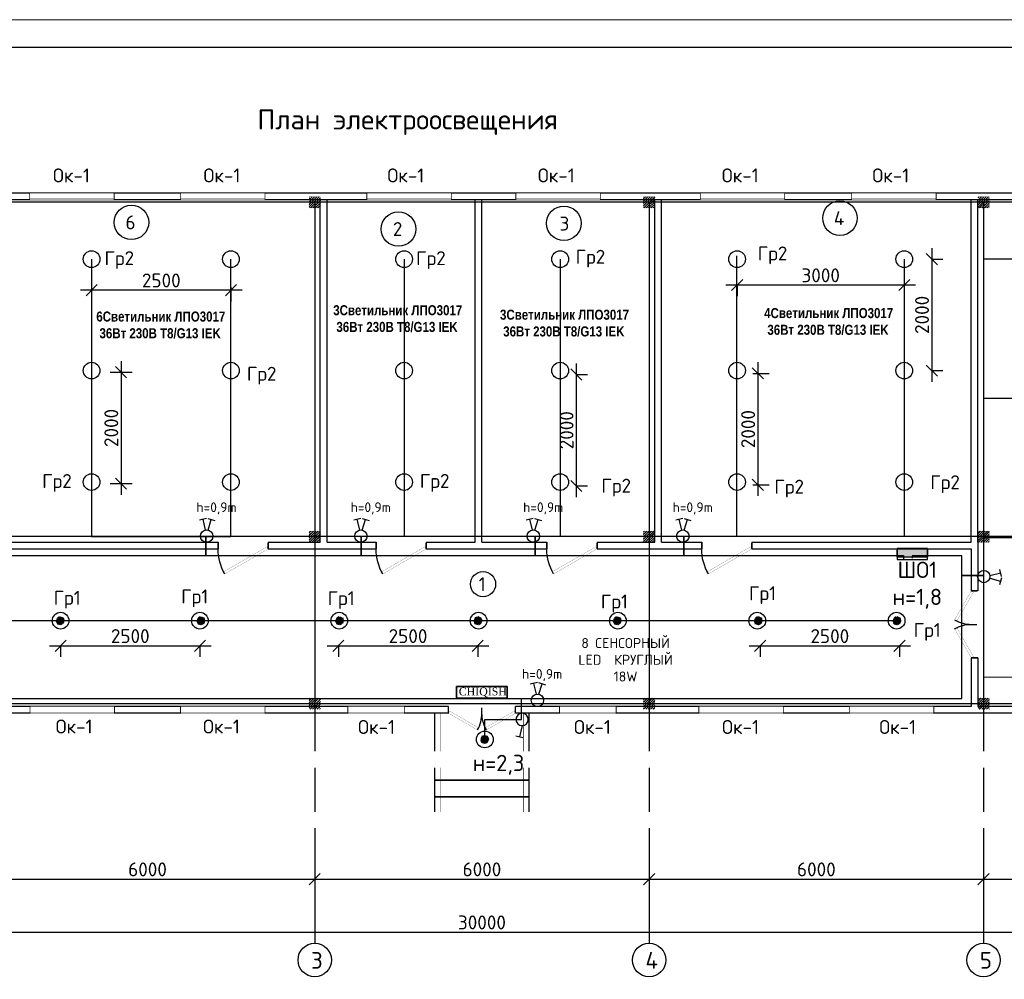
# Model space of a CAD drawing. Header units: millimetres. Extents: x -228268 to 1513407, y -439898 to -137408.
# Tile 107 of 125: x 247493 to 265159, y -190122 to -172899. Entities that reach past the tile are written whole.
import ezdxf
from ezdxf import colors
from ezdxf.entities.mleader import LeaderData, LeaderLine
from ezdxf.enums import TextEntityAlignment as Align
from ezdxf.math import Vec2, Vec3

# ---------------------------------------------------------------- set-up
doc = ezdxf.new("R2010")
doc.units = ezdxf.units.MM
doc.set_wipeout_variables(frame=1)
for name, color, linetype, lineweight in [('.', 7, 'Continuous', 15), ('_ПС_Оси_КП', 20, 'Continuous', 18), ('w-line', 7, 'Continuous', 0), ('Электричество', 1, 'Continuous', 40)]:
    doc.layers.add(name, color=color, linetype=linetype, lineweight=lineweight)
for name, color, linetype in [('1ш.  3Гр', 7, 'Continuous'), ('АВАРИЯ', 1, 'Continuous'), ('окно и двер', 5, 'Continuous'), ('Слой2', 7, 'Continuous'), ('Ук', 10, 'Continuous')]:
    doc.layers.add(name, color=color, linetype=linetype)
doc.styles.add('GOST', font='isocpeur.ttf')
doc.styles.add('ISOCPEUR', font='isocpeur.ttf', dxfattribs={"height": 5})
doc.styles.add('ISOPEUR', font='isocpeui.ttf')
doc.styles.get("Standard").update_dxf_attribs({"font": 'isocpeur.ttf'})
doc.styles.add('Standard 1', font='isocpeur.ttf', dxfattribs={"height": 300})
doc.styles.add('ViTEXT', font='isocpeur.ttf')
doc.styles.add('ШКОЛА', font='times.ttf')
doc.dimstyles.new('1-100', dxfattribs={"dimtxt": 250, "dimasz": 200, "dimexe": 200, "dimexo": 500, "dimgap": 50, "dimtad": 1, "dimdec": 0, "dimdsep": 46, "dimtxsty": 'ViTEXT', "dimblk": 'OBLIQUE', "dimcen": 250, "dimdle": 200, "dimclrd": 256, "dimclre": 256, "dimclrt": 256, "dimadec": 0, "dimazin": 0, "dimtfac": 1, "dimtdec": 0, "dimtmove": 1, "dimatfit": 3, "dimldrblk": 'OBLIQUE', "dimfxl": 200, "dimfxlon": 1, "dimtolj": 1, "dimlwd": -1, "dimlwe": -1, "dimarcsym": 0})

# ---------------------------------------------------------------- blocks, each defined once
blk = doc.blocks.new('_Oblique')
at = {"color": 0, "linetype": 'ByBlock', "lineweight": -2}
blk.add_line((-0.5, -0.5), (0.5, 0.5), dxfattribs=at)
blk = doc.blocks.new('*D302')
at = {"transparency": 16777216}
for p, q in [((246787, -188124), (246787, -188524)), ((252787, -188124), (252787, -188524)), ((246587, -188324), (252987, -188324))]:
    blk.add_line(p, q, dxfattribs=at)
at = {"layer": 'Defpoints', "color": 0, "transparency": 16777216}
for p in [(246787, -185377), (252787, -185377), (252787, -188324)]:
    blk.add_point(p, dxfattribs=at)
at = {"transparency": 16777216, "xscale": 200, "yscale": 200, "zscale": 200, "rotation": 180}
blk.add_blockref('_Oblique', (246787, -188324), dxfattribs=at)
at = {"transparency": 16777216, "xscale": 200, "yscale": 200, "zscale": 200}
blk.add_blockref('_Oblique', (252787, -188324), dxfattribs=at)
at = {"transparency": 16777216, "insert": (249787, -188149), "char_height": 250, "attachment_point": 5, "style": 'ViTEXT'}
blk.add_mtext('\\A1;6000', dxfattribs=at)
blk = doc.blocks.new('*D303')
at = {"transparency": 16777216}
for p, q in [((252787, -188124), (252787, -188524)), ((258787, -188124), (258787, -188524)), ((252587, -188324), (258987, -188324))]:
    blk.add_line(p, q, dxfattribs=at)
at = {"layer": 'Defpoints', "color": 0, "transparency": 16777216}
for p in [(252787, -185377), (258787, -185377), (258787, -188324)]:
    blk.add_point(p, dxfattribs=at)
at = {"transparency": 16777216, "xscale": 200, "yscale": 200, "zscale": 200, "rotation": 180}
blk.add_blockref('_Oblique', (252787, -188324), dxfattribs=at)
at = {"transparency": 16777216, "xscale": 200, "yscale": 200, "zscale": 200}
blk.add_blockref('_Oblique', (258787, -188324), dxfattribs=at)
at = {"transparency": 16777216, "insert": (255787, -188149), "char_height": 250, "attachment_point": 5, "style": 'ViTEXT'}
blk.add_mtext('\\A1;6000', dxfattribs=at)
blk = doc.blocks.new('*D304')
at = {"transparency": 16777216}
for p, q in [((258787, -188124), (258787, -188524)), ((264787, -188124), (264787, -188524)), ((258587, -188324), (264987, -188324))]:
    blk.add_line(p, q, dxfattribs=at)
at = {"layer": 'Defpoints', "color": 0, "transparency": 16777216}
for p in [(258787, -185377), (264787, -185377), (264787, -188324)]:
    blk.add_point(p, dxfattribs=at)
at = {"transparency": 16777216, "xscale": 200, "yscale": 200, "zscale": 200, "rotation": 180}
blk.add_blockref('_Oblique', (258787, -188324), dxfattribs=at)
at = {"transparency": 16777216, "xscale": 200, "yscale": 200, "zscale": 200}
blk.add_blockref('_Oblique', (264787, -188324), dxfattribs=at)
at = {"transparency": 16777216, "insert": (261787, -188149), "char_height": 250, "attachment_point": 5, "style": 'ViTEXT'}
blk.add_mtext('\\A1;6000', dxfattribs=at)
blk = doc.blocks.new('*D305')
at = {"transparency": 16777216}
for p, q in [((240787, -189076), (240787, -189476)), ((270787, -189076), (270787, -189476)), ((240587, -189276), (270987, -189276))]:
    blk.add_line(p, q, dxfattribs=at)
at = {"layer": 'Defpoints', "color": 0, "transparency": 16777216}
for p in [(240787, -185377), (270787, -185377), (270787, -189276)]:
    blk.add_point(p, dxfattribs=at)
at = {"transparency": 16777216, "xscale": 200, "yscale": 200, "zscale": 200, "rotation": 180}
blk.add_blockref('_Oblique', (240787, -189276), dxfattribs=at)
at = {"transparency": 16777216, "xscale": 200, "yscale": 200, "zscale": 200}
blk.add_blockref('_Oblique', (270787, -189276), dxfattribs=at)
at = {"transparency": 16777216, "insert": (255787, -189101), "char_height": 250, "attachment_point": 5, "style": 'ViTEXT'}
blk.add_mtext('\\A1;30000', dxfattribs=at)
blk = doc.blocks.new('*D306')
at = {"transparency": 16777216}
for p, q in [((264787, -188124), (264787, -188524)), ((270787, -188124), (270787, -188524)), ((264587, -188324), (270987, -188324))]:
    blk.add_line(p, q, dxfattribs=at)
at = {"layer": 'Defpoints', "color": 0, "transparency": 16777216}
for p in [(264787, -185377), (270787, -185377), (270787, -188324)]:
    blk.add_point(p, dxfattribs=at)
at = {"transparency": 16777216, "xscale": 200, "yscale": 200, "zscale": 200, "rotation": 180}
blk.add_blockref('_Oblique', (264787, -188324), dxfattribs=at)
at = {"transparency": 16777216, "xscale": 200, "yscale": 200, "zscale": 200}
blk.add_blockref('_Oblique', (270787, -188324), dxfattribs=at)
at = {"transparency": 16777216, "insert": (267787, -188149), "char_height": 250, "attachment_point": 5, "style": 'ViTEXT'}
blk.add_mtext('\\A1;6000', dxfattribs=at)
blk = doc.blocks.new('*U176')
at = {"layer": 'окно и двер'}
blk.add_lwpolyline([(0, 0), (1500, 0), (1500, 120), (0, 120)], close=True, dxfattribs=at)
blk.add_wipeout([(0, 120), (1500, 120), (1500, 0), (0, 0)])
at = {"layer": 'окно и двер', "const_width": 5}
for points in [[(0, 100), (1500, 100)], [(0, 20), (1500, 20)]]:
    blk.add_lwpolyline(points, dxfattribs=at)
blk = doc.blocks.new('ваппвап')
at = {"layer": '.'}
h = blk.add_hatch(dxfattribs=at)
h.set_pattern_fill('JIS_LC_20', color=256, scale=1.5)
h.set_pattern_definition([(45, (-2878419.315, -2938762.286), (-21.21320344, 21.21320344), []), (45, (-2878418.715, -2938762.286), (-21.21320344, 21.21320344), [])])
h.paths.add_polyline_path([(1480802, 617821), (1481002, 617821), (1481002, 618021), (1480802, 618021)])
at = {"color": 1, "const_width": 5}
blk.add_lwpolyline([(1480802, 618021), (1481002, 618021), (1481002, 617821), (1480802, 617821)], close=True, dxfattribs=at)
blk = doc.blocks.new('*U282')
at = {"layer": 'окно и двер'}
blk.add_lwpolyline([(0, 0), (1000, 0), (1000, 120), (0, 120)], close=True, dxfattribs=at)
blk.add_wipeout([(0, 120), (1000, 120), (1000, 0), (0, 0)])
at = {"layer": 'окно и двер', "const_width": 5}
for points in [[(0, 100), (1000, 100)], [(0, 20), (1000, 20)]]:
    blk.add_lwpolyline(points, dxfattribs=at)
blk = doc.blocks.new('*U128')
at = {"linetype": 'ByBlock'}
for p, q in [((-900, 0), (-900, -100)), ((0, 0), (0, -100))]:
    blk.add_line(p, q, dxfattribs=at)
at = {"color": 34, "linetype": 'ByBlock', "const_width": 3}
blk.add_lwpolyline([(0, 0), (-779, 450), (-801, 412), (-22, -38)], close=True, dxfattribs=at)
at = {"linetype": 'ByBlock'}
blk.add_arc((0, 0), 900, 150, 180, dxfattribs=at)
blk = doc.blocks.new('*U157')
at = {"linetype": 'ByBlock'}
for p, q in [((-600, 0), (-600, -100)), ((0, 0), (0, -100))]:
    blk.add_line(p, q, dxfattribs=at)
at = {"color": 34, "linetype": 'ByBlock', "const_width": 3}
blk.add_lwpolyline([(0, 0), (-520, 300), (-541, 262), (-22, -38)], close=True, dxfattribs=at)
at = {"linetype": 'ByBlock'}
blk.add_arc((0, 0), 600, 150, 180, dxfattribs=at)
blk = doc.blocks.new('*D312')
at = {"transparency": 16777216}
for p, q in [((263565, -177662), (260165, -177662)), ((260365, -177662), (260365, -177862)), ((263365, -177662), (263365, -177862))]:
    blk.add_line(p, q, dxfattribs=at)
at = {"layer": 'Defpoints', "color": 0, "transparency": 16777216}
for p in [(260365, -177197), (263365, -177197), (260365, -177662)]:
    blk.add_point(p, dxfattribs=at)
at = {"transparency": 16777216, "xscale": 200, "yscale": 200, "zscale": 200, "rotation": 180}
blk.add_blockref('_Oblique', (260365, -177662), dxfattribs=at)
at = {"transparency": 16777216, "xscale": 200, "yscale": 200, "zscale": 200}
blk.add_blockref('_Oblique', (263365, -177662), dxfattribs=at)
at = {"transparency": 16777216, "insert": (261865, -177487), "char_height": 250, "attachment_point": 5, "style": 'ViTEXT'}
blk.add_mtext('\\A1;3000', dxfattribs=at)
blk = doc.blocks.new('*D313')
at = {"transparency": 16777216}
for p, q in [((263858, -176997), (263858, -179397)), ((263858, -177197), (264058, -177197)), ((263858, -179197), (264058, -179197))]:
    blk.add_line(p, q, dxfattribs=at)
at = {"layer": 'Defpoints', "color": 0, "transparency": 16777216}
for p in [(263365, -177197), (263365, -179197), (263858, -179197)]:
    blk.add_point(p, dxfattribs=at)
at = {"transparency": 16777216, "xscale": 200, "yscale": 200, "zscale": 200}
for p, rotation in [((263858, -177197), 90), ((263858, -179197), 270)]:
    blk.add_blockref('_Oblique', p, dxfattribs=dict(at, rotation=rotation))
at = {"transparency": 16777216, "insert": (263683, -178197), "char_height": 250, "attachment_point": 5, "rotation": 90, "style": 'ViTEXT'}
blk.add_mtext('\\A1;2000', dxfattribs=at)
blk = doc.blocks.new('*D318')
at = {"transparency": 16777216}
for p, q in [((248784, -177697), (248784, -177954)), ((251284, -177697), (251284, -177954)), ((251484, -177754), (248584, -177754))]:
    blk.add_line(p, q, dxfattribs=at)
at = {"layer": 'Defpoints', "color": 0, "transparency": 16777216}
for p in [(248784, -177197), (251284, -177197), (248784, -177754)]:
    blk.add_point(p, dxfattribs=at)
at = {"transparency": 16777216, "xscale": 200, "yscale": 200, "zscale": 200, "rotation": 180}
blk.add_blockref('_Oblique', (248784, -177754), dxfattribs=at)
at = {"transparency": 16777216, "xscale": 200, "yscale": 200, "zscale": 200}
blk.add_blockref('_Oblique', (251284, -177754), dxfattribs=at)
at = {"transparency": 16777216, "insert": (250034, -177579), "char_height": 250, "attachment_point": 5, "style": 'ViTEXT'}
blk.add_mtext('\\A1;2500', dxfattribs=at)
blk = doc.blocks.new('*D324')
at = {"transparency": 16777216}
for p, q in [((248027, -184137), (250927, -184137)), ((248227, -184137), (248227, -184337)), ((250727, -184137), (250727, -184337))]:
    blk.add_line(p, q, dxfattribs=at)
at = {"layer": 'Defpoints', "color": 0, "transparency": 16777216}
for p in [(248227, -183686), (250727, -183686), (250727, -184137)]:
    blk.add_point(p, dxfattribs=at)
at = {"transparency": 16777216, "xscale": 200, "yscale": 200, "zscale": 200, "rotation": 180}
blk.add_blockref('_Oblique', (248227, -184137), dxfattribs=at)
at = {"transparency": 16777216, "xscale": 200, "yscale": 200, "zscale": 200}
blk.add_blockref('_Oblique', (250727, -184137), dxfattribs=at)
at = {"transparency": 16777216, "insert": (249477, -183962), "char_height": 250, "attachment_point": 5, "style": 'ViTEXT'}
blk.add_mtext('\\A1;2500', dxfattribs=at)
blk = doc.blocks.new('*D325')
at = {"transparency": 16777216}
for p, q in [((253011, -184137), (255911, -184137)), ((253211, -184137), (253211, -184337)), ((255711, -184137), (255711, -184337))]:
    blk.add_line(p, q, dxfattribs=at)
at = {"layer": 'Defpoints', "color": 0, "transparency": 16777216}
for p in [(253211, -183686), (255711, -183686), (255711, -184137)]:
    blk.add_point(p, dxfattribs=at)
at = {"transparency": 16777216, "xscale": 200, "yscale": 200, "zscale": 200, "rotation": 180}
blk.add_blockref('_Oblique', (253211, -184137), dxfattribs=at)
at = {"transparency": 16777216, "xscale": 200, "yscale": 200, "zscale": 200}
blk.add_blockref('_Oblique', (255711, -184137), dxfattribs=at)
at = {"transparency": 16777216, "insert": (254461, -183962), "char_height": 250, "attachment_point": 5, "style": 'ViTEXT'}
blk.add_mtext('\\A1;2500', dxfattribs=at)
blk = doc.blocks.new('*D326')
at = {"transparency": 16777216}
for p, q in [((260579, -184137), (263479, -184137)), ((260779, -184137), (260779, -184337)), ((263279, -184137), (263279, -184337))]:
    blk.add_line(p, q, dxfattribs=at)
at = {"layer": 'Defpoints', "color": 0, "transparency": 16777216}
for p in [(260779, -183686), (263279, -183686), (263279, -184137)]:
    blk.add_point(p, dxfattribs=at)
at = {"transparency": 16777216, "xscale": 200, "yscale": 200, "zscale": 200, "rotation": 180}
blk.add_blockref('_Oblique', (260779, -184137), dxfattribs=at)
at = {"transparency": 16777216, "xscale": 200, "yscale": 200, "zscale": 200}
blk.add_blockref('_Oblique', (263279, -184137), dxfattribs=at)
at = {"transparency": 16777216, "insert": (262029, -183962), "char_height": 250, "attachment_point": 5, "style": 'ViTEXT'}
blk.add_mtext('\\A1;2500', dxfattribs=at)
blk = doc.blocks.new('*D327')
at = {"transparency": 16777216}
for p, q in [((260738, -179047), (260738, -181447)), ((260645, -179247), (260938, -179247)), ((260645, -181247), (260938, -181247))]:
    blk.add_line(p, q, dxfattribs=at)
at = {"layer": 'Defpoints', "color": 0, "transparency": 16777216}
for p in [(260145, -179247), (260145, -181247), (260738, -181247)]:
    blk.add_point(p, dxfattribs=at)
at = {"transparency": 16777216, "xscale": 200, "yscale": 200, "zscale": 200}
for p, rotation in [((260738, -179247), 90), ((260738, -181247), 270)]:
    blk.add_blockref('_Oblique', p, dxfattribs=dict(at, rotation=rotation))
at = {"transparency": 16777216, "insert": (260563, -180247), "char_height": 250, "attachment_point": 5, "rotation": 90, "style": 'ViTEXT'}
blk.add_mtext('\\A1;2000', dxfattribs=at)
blk = doc.blocks.new('*D328')
at = {"transparency": 16777216}
for p, q in [((257480, -179067), (257480, -181467)), ((257480, -179267), (257680, -179267)), ((257480, -181267), (257680, -181267))]:
    blk.add_line(p, q, dxfattribs=at)
at = {"layer": 'Defpoints', "color": 0, "transparency": 16777216}
for p in [(256986, -179267), (256986, -181267), (257480, -181267)]:
    blk.add_point(p, dxfattribs=at)
at = {"transparency": 16777216, "xscale": 200, "yscale": 200, "zscale": 200}
for p, rotation in [((257480, -179267), 90), ((257480, -181267), 270)]:
    blk.add_blockref('_Oblique', p, dxfattribs=dict(at, rotation=rotation))
at = {"transparency": 16777216, "insert": (257305, -180267), "char_height": 250, "attachment_point": 5, "rotation": 90, "style": 'ViTEXT'}
blk.add_mtext('\\A1;2000', dxfattribs=at)
blk = doc.blocks.new('*D329')
at = {"transparency": 16777216}
for p, q in [((249312, -179026), (249312, -181426)), ((249119, -179226), (249512, -179226)), ((249119, -181226), (249512, -181226))]:
    blk.add_line(p, q, dxfattribs=at)
at = {"layer": 'Defpoints', "color": 0, "transparency": 16777216}
for p in [(248619, -179226), (248619, -181226), (249312, -181226)]:
    blk.add_point(p, dxfattribs=at)
at = {"transparency": 16777216, "xscale": 200, "yscale": 200, "zscale": 200}
for p, rotation in [((249312, -179226), 90), ((249312, -181226), 270)]:
    blk.add_blockref('_Oblique', p, dxfattribs=dict(at, rotation=rotation))
at = {"transparency": 16777216, "insert": (249137, -180226), "char_height": 250, "attachment_point": 5, "rotation": 90, "style": 'ViTEXT'}
blk.add_mtext('\\A1;2000', dxfattribs=at)
blk = doc.blocks.new('*U284')
at = {"lineweight": 30}
for points in [[(109, 18), (303, 65)], [(318, 1), (288, 128)], [(108, -26), (298, -84)], [(317, -22), (279, -146)]]:
    blk.add_lwpolyline(points, dxfattribs=at)
blk.add_circle((0, 0), 111, dxfattribs=at)
blk = doc.blocks.new('*U331')
at = {"lineweight": 30}
for points in [[(-1, 318), (-128, 288)], [(-18, 109), (-65, 303)], [(22, 317), (146, 279)], [(26, 108), (84, 298)]]:
    blk.add_lwpolyline(points, dxfattribs=at)
blk.add_circle((0, 0), 111, dxfattribs=at)
blk = doc.blocks.new('*U330')
at = {"lineweight": 30}
for points in [[(-1, 318), (-128, 288)], [(-18, 109), (-65, 303)], [(22, 317), (146, 279)], [(26, 108), (84, 298)]]:
    blk.add_lwpolyline(points, dxfattribs=at)
blk.add_circle((0, 0), 111, dxfattribs=at)
blk = doc.blocks.new('*U286')
at = {"lineweight": 30}
for points in [[(0, -111), (48, -311)], [(111, -296), (-16, -326)]]:
    blk.add_lwpolyline(points, dxfattribs=at)
blk.add_circle((0, 0), 111, dxfattribs=at)
blk = doc.blocks.new('датчик движения')
h = blk.add_hatch(color=6)
h.dxf.hatch_style = 1
h.paths.add_polyline_path([(84, 0, 1), (-84, 0, 1)])
at = {"layer": 'Электричество', "color": 6, "lineweight": 60}
for points in [[(-92, 32), (-149, 58)], [(-37, 85), (-60, 138)], [(37, 94), (57, 154)], [(89, 39), (146, 63)], [(-91, -40), (-147, -64)], [(-39, -89), (-59, -148)], [(37, -86), (60, -139)], [(92, -32), (149, -58)]]:
    blk.add_lwpolyline(points, dxfattribs=at)
at = {"layer": 'Электричество', "color": 6, "lineweight": 60, "ltscale": 0.5}
blk.add_circle((0, 0), 83.6, dxfattribs=at)
blk = doc.blocks.new('_None')
blk = doc.blocks.new('*U370')
at = {"color": 1, "lineweight": 35, "ltscale": 100}
blk.add_lwpolyline([(-184, -731), (-184, 690), (144, 690), (144, -731)], close=True, dxfattribs=at)
at = {"color": 1, "ltscale": 100, "insert": (-153, -666), "char_height": 220, "attachment_point": 1, "rotation": 90, "style": 'ШКОЛА'}
blk.add_mtext_dynamic_manual_height_columns('CHIQISH', width=70.2, gutter_width=12.5, heights=[0], dxfattribs=at)

msp = doc.modelspace()

# ---------------------------------------------------------------- hatches: boundary and pattern name
at = {"layer": '.'}
h = msp.add_hatch(color=0, dxfattribs=at)
h.dxf.hatch_style = 1
h.paths.add_polyline_path([(263236, -182388.1), (263236, -182542.5), (263783, -182542.5), (263783, -182388.1)])

# ---------------------------------------------------------------- linework, layer by layer
at = {"linetype": 'Continuous', "lineweight": 15, "ltscale": 100}
msp.add_lwpolyline([(232711.1, -202598.8), (274711.1, -202598.8), (274711.1, -172898.8), (232711.1, -172898.8)], close=True, dxfattribs=at)
for points in [[(255187.1, -185346.7), (240617.1, -185346.7), (240617.1, -176006.8), (270957.1, -176006.8), (270957.1, -185346.7), (256387.1, -185346.7)], [(246887.1, -185226.7), (240737.1, -185226.7), (240737.1, -176126.8), (270837.1, -176126.8), (270837.1, -185226.7), (264687.1, -185226.7)], [(252887.1, -182276.7), (252887.1, -176126.8)], [(253007.1, -182276.7), (253007.1, -176126.8)], [(255667.1, -182276.7), (255667.1, -176126.8)], [(255787.1, -182276.7), (255787.1, -176126.8)], [(258887.1, -182276.7), (258887.1, -176126.8)], [(259007.1, -182276.7), (259007.1, -176126.8)], [(264567.1, -182276.7), (264567.1, -176126.8)], [(264687.1, -182276.7), (264687.1, -176126.8)], [(247007.1, -182276.8), (251052.7, -182276.7)], [(251052.7, -182276.7), (251052.7, -182396.7)], [(251952.7, -182276.7), (252887.1, -182276.7)], [(251952.7, -182276.7), (251952.7, -182396.7)], [(253007.1, -182276.7), (253887.1, -182276.7)], [(253887.1, -182276.7), (253887.1, -182396.7)], [(254787.1, -182276.7), (255667.1, -182276.7)], [(254787.1, -182276.7), (254787.1, -182396.7)], [(255787.1, -182276.7), (256952.3, -182276.7)], [(256952.3, -182276.7), (256952.3, -182396.7)], [(257852.3, -182276.7), (258887.1, -182276.7)], [(257852.3, -182276.7), (257852.3, -182396.7)], [(259007.1, -182276.7), (259729.7, -182276.7)], [(259729.7, -182276.7), (259729.7, -182396.7)], [(260629.7, -182276.7), (264567.1, -182276.7)], [(260629.7, -182276.7), (260629.7, -182396.7)], [(264687.1, -182276.7), (264687.1, -182276.7), (264687.1, -183151.7)], [(247007.1, -183151.7), (247007.1, -182396.8), (251052.7, -182396.7)], [(251952.7, -182396.7), (253887.1, -182396.7)], [(254787.1, -182396.7), (256952.3, -182396.7)], [(257852.3, -182396.7), (259729.7, -182396.7)], [(260629.7, -182396.7), (264567.1, -182396.7), (264567.1, -183151.7)], [(264687.1, -183151.7), (264567.1, -183151.7)], [(264687.1, -184351.7), (264567.1, -184351.7)], [(264567.1, -184351.7), (264687.1, -184351.7)], [(264567.1, -184351.7), (264567.1, -185226.7)], [(264687.1, -184351.7), (264687.1, -185226.7)], [(255187.1, -185226.7), (247007.1, -185226.7)], [(255187.1, -185346.7), (255187.1, -185226.7)], [(264567.1, -185226.7), (256387.1, -185226.7)], [(256387.1, -185346.7), (256387.1, -185226.7)], [(255137.1, -185346.7), (254937.1, -185346.7), (254937.1, -186546.7), (256637.1, -186546.7), (256637.1, -185346.7), (256437.1, -185346.7)]]:
    msp.add_lwpolyline(points)
at = {"color": 1, "lineweight": 30}
for points in [[(263364.6, -177197.2), (263364.6, -182176.7), (260362.7, -182176.7), (260362.7, -177134.4)], [(248783.9, -177197.2), (248783.9, -182176.8), (251284.4, -182176.8), (251283.9, -177197.2)], [(254390.1, -177197.2), (254390.1, -182176.7), (253614.8, -182176.7)], [(257190.3, -177197.2), (257190.3, -182176.7), (256715.9, -182176.7)], [(269361.8, -177197.2), (264787.1, -177197.2), (264787.1, -184695.5), (269361.8, -184697.2)], [(269361.8, -179697.2), (264787.1, -179697.2)], [(246787.1, -182855.8), (246787.1, -182518.1), (250833.4, -182518.1), (250833.4, -182176.8), (250833.4, -182518.1), (253618.2, -182518.1), (253618.2, -182176.7), (253618.2, -182518.1), (256739.2, -182518.1), (256739.2, -182176.7), (256739.2, -182518.1), (259408.6, -182518.1), (259408.6, -182176.7), (259408.6, -182518.1), (263350.7, -182518.1), (263350.7, -182577.5)], [(269361.8, -182197.2), (264787.1, -182197.2)], [(256798.4, -185083.9), (264398.5, -185083.9), (264398.5, -182876.2), (264787.1, -182876.2), (264398.5, -182876.2), (264398.5, -182521.2), (263506.7, -182521.2), (263506.7, -182564.8)], [(263227.5, -183685.5), (247301.5, -183685.5), (247301.5, -185083.9), (256798.4, -185083.9)], [(255839.2, -185816.7), (255839.2, -185461.3), (256497, -185461.3), (256497, -185083.9)]]:
    msp.add_lwpolyline(points, dxfattribs=at)
at = {"color": 1}
msp.add_lwpolyline([(260362.7, -182176.7), (259368.4, -182176.7)], dxfattribs=at)
at = {"lineweight": 30}
for points in [[(263236, -182542.5), (263236, -182388.1), (263783, -182388.1), (263783, -182542.5)], [(263236, -182388.1), (263236, -182588.4), (263783, -182588.4), (263783, -182388.1)]]:
    msp.add_lwpolyline(points, close=True, dxfattribs=at)
at = {"color": 253, "const_width": 10}
for points in [[(255037.1, -185346.7), (255037.1, -187246.7)], [(256537.1, -185346.7), (256537.1, -187246.7)]]:
    msp.add_lwpolyline(points, dxfattribs=at)
msp.add_lwpolyline([(254937.1, -186546.7), (254937.1, -186846.7), (256637.1, -186846.7), (256637.1, -186546.7)], close=True)
at = {"color": 253}
msp.add_lwpolyline([(254937.1, -186846.7), (254937.1, -187146.7), (256637.1, -187146.7), (256637.1, -186846.7)], close=True, dxfattribs=at)
at = {"color": 1, "lineweight": 30}
for centre, radius in [((249497.8, -176536.6), 310), ((257257.2, -176553.1), 310), ((254289.2, -176656.4), 310), ((255806.7, -183030), 225.7)]:
    msp.add_circle(centre, radius, dxfattribs=at)
at = {"color": 5, "lineweight": 30}
for centre in [(248783.9, -177197.2), (251283.9, -177197.2), (254390.1, -177197.2), (257190.3, -177197.2), (260364.6, -177197.2), (263364.6, -177197.2), (248783.9, -179197.2), (251283.9, -179197.2), (254390.1, -179197.2), (257190.3, -179197.2), (260364.6, -179197.2), (263364.6, -179197.2), (248783.9, -181197.2), (251283.9, -181197.2), (254390.1, -181197.2), (257190.3, -181197.2), (260364.6, -181197.2), (263364.6, -181197.2), (248227.5, -183685.5), (250727.5, -183685.5), (253227.5, -183685.5), (255727.5, -183685.5), (258227.5, -183685.5), (260727.5, -183685.5), (263227.5, -183685.5), (255839.2, -185816.7)]:
    msp.add_circle(centre, 150, dxfattribs=at)
at = {"color": 253}
for centre in [(252787.1, -189776), (258787.1, -189776), (264787.1, -189776)]:
    msp.add_circle(centre, 300, dxfattribs=at)
at = {"layer": 'w-line', "color": 0, "linetype": 'Continuous', "lineweight": 25, "ltscale": 100}
msp.add_lwpolyline([(234711.1, -202098.8), (274211.1, -202098.8), (274211.1, -173398.8), (234711.1, -173398.8)], close=True, dxfattribs=at)
at = {"layer": 'Ук', "color": 253}
for points in [[(270787.1, -176176.8), (237601.5, -176176.8)], [(252787.1, -176176.8), (252787.1, -189476)], [(258787.1, -176176.8), (258787.1, -189476)], [(264787.1, -176176.8), (264787.1, -189476)], [(270787.1, -182176.7), (237601.5, -182176.8)], [(270787.1, -185176.7), (237601.5, -185176.7)]]:
    msp.add_lwpolyline(points, dxfattribs=at)

# ---------------------------------------------------------------- block references
for name, p in [('ваппвап', (-1228114.5, -794097.4)), ('ваппвап', (-1222114.5, -794097.4)), ('ваппвап', (-1216114.5, -794097.4)), ('*U330', (250847.8, -182166.9)), ('*U330', (253614.8, -182166.9)), ('*U330', (256709.6, -182166.9)), ('*U330', (259391.6, -182166.9)), ('ваппвап', (-1228114.5, -800097.4)), ('ваппвап', (-1222114.5, -800097.4)), ('ваппвап', (-1216114.5, -800097.4)), ('*U284', (264791.3, -182894)), ('*U331', (256782.3, -185114.5)), ('ваппвап', (-1228114.5, -803097.4)), ('ваппвап', (-1222114.5, -803097.3)), ('ваппвап', (-1216114.5, -803097.3))]:
    msp.add_blockref(name, p)
at = {"xscale": -1}
for name, p, rotation in [('*U128', (251952.7, -182396.7), 180), ('*U128', (254787.1, -182396.7), 180), ('*U128', (257852.3, -182396.7), 180), ('*U128', (260629.7, -182396.7), 180), ('*U157', (264567.5, -184351.3), 89.99893269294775), ('*U157', (256387.1, -185346.7), 180)]:
    msp.add_blockref(name, p, dxfattribs=dict(at, rotation=rotation))
for p, rotation in [((264567.5, -183151.3), 89.99893269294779), ((255187.1, -185346.7), 180)]:
    msp.add_blockref('*U157', p, dxfattribs=dict(rotation=rotation))
msp.add_blockref('*U286', (256506.6, -185457.7), dxfattribs=at)
at = {"layer": '1ш.  3Гр', "xscale": 0.48, "yscale": 0.48, "zscale": 0.48, "rotation": 48.09008412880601}
for p in [(248220.7, -183687.1), (250745.1, -183687.1), (253232.4, -183687.1), (255718.4, -183687.1), (258214.8, -183687.1), (260746.6, -183687.1), (263234.3, -183687.1), (255838.6, -185818)]:
    msp.add_blockref('датчик движения', p, dxfattribs=at)
at = {"layer": 'АВАРИЯ', "linetype": 'ByBlock', "xscale": 0.6400000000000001, "yscale": 0.6400000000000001, "zscale": 0.6400000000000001, "rotation": 269.9999999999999}
msp.add_blockref('*U370', (255797.8, -184983.4), dxfattribs=at)

# ---------------------------------------------------------------- texts
at = {"style": 'GOST'}
for s, p in [('6', (249482, -176536.6)), ('3', (257267, -176558.3)), ('4', (262195.1, -176461.2)), ('2', (254273.4, -176656.4)), ('1', (255790.9, -183030))]:
    msp.add_text(s, height=250, dxfattribs=at).set_placement(p, align=Align.MIDDLE_CENTER)
for s, insert, char_height, width, attachment_point, style in [('\\pxqc;План электроосвещения  ', (251143.8, -174508.3), 361.204, 6621.682, 1, 'ISOCPEUR'), ('{\\fISOCPEUR|b0|i0|c204|p34;8 СЕНСОРНЫЙ \\fISOCPEUR|b0|i0|c0|p34;LED \\fISOCPEUR|b0|i0|c204|p34; КРУГЛЫЙ \\fISOCPEUR|b0|i0|c0|p34;18W }', (258364.2, -184387.5), 180, 1959.903, 5, 'ШКОЛА')]:
    msp.add_mtext(s, dxfattribs=dict(insert=insert, char_height=char_height, width=width, attachment_point=attachment_point, style=style))
at = {"char_height": 250, "attachment_point": 1, "style": 'ViTEXT'}
for insert in [(248090.2, -175568.8), (250790.4, -175568.8), (254090.2, -175568.8), (256790.4, -175568.8), (260090.2, -175568.8), (262790.4, -175568.8), (248138.3, -185460), (250782.2, -185460), (253564.2, -185468.4), (257437.9, -185468.4), (260095.3, -185468.4), (262914.8, -185468.4)]:
    msp.add_mtext_dynamic_manual_height_columns('Ок-1', width=409.501, gutter_width=17495.6, heights=[0], dxfattribs=dict(at, insert=insert))
at = {"attachment_point": 4}
for s, insert, char_height, width in [('Гр2', (260734.7, -177127.8), 250, 856.648), ('Гр2', (249014.3, -177212.5), 250, 856.648), ('Гр2', (254605.4, -177213.4), 250, 856.648), ('Гр2', (257467.6, -177187.7), 250, 856.648), ('Гр2', (251568.9, -179287.4), 250, 856.648), ('Гр2', (247895.9, -181213), 250, 856.648), ('Гр2', (254672.8, -181211.6), 250, 856.648), ('Гр2', (263830.5, -181235), 250, 856.648), ('Гр2', (257930.5, -181296.4), 250, 856.648), ('Гр2', (261033.6, -181314.4), 250, 856.648), ('h=0,9m', (250663.9, -181669.6), 175, 6635.633), ('h=0,9m', (253430.9, -181669.6), 175, 6635.633), ('h=0,9m', (256525.7, -181669.6), 175, 6635.633), ('h=0,9m', (259207.6, -181669.6), 175, 6635.633), ('Гр1', (248101.5, -183308.5), 250, 856.648), ('Гр1', (250389.5, -183284), 250, 856.648), ('Гр1', (253017.6, -183315.4), 250, 856.648), ('Гр1', (260578.1, -183227.3), 250, 856.648), ('Гр1', (257920.2, -183374.9), 250, 856.648), ('Гр1', (263533.9, -183886.7), 250, 856.648), ('h=0,9m', (256506.8, -184661.6), 175, 6635.633)]:
    msp.add_mtext(s, dxfattribs=dict(at, insert=insert, char_height=char_height, width=width))
at = {"ltscale": 20, "char_height": 180, "attachment_point": 1, "style": 'Standard 1'}
for s, insert in [('{\\fArial Narrow|b1|i0|c204|p34;3Светильник ЛПО\\fArial Narrow|b1|i0|c0|p34;3017\\fArial Narrow|b1|i0|c204|p34;\\P\\fArial Narrow|b1|i0|c0|p34; 36\\fArial Narrow|b1|i0|c204|p34;Вт \\fArial Narrow|b1|i0|c0|p34;230\\fArial Narrow|b1|i0|c204|p34;В \\fArial Narrow|b1|i0|c0|p34;T8/G13 IEK}', (253118.9, -178023.3)), ('{\\fArial Narrow|b1|i0|c204|p34;4Светильник ЛПО\\fArial Narrow|b1|i0|c0|p34;3017\\fArial Narrow|b1|i0|c204|p34;\\P\\fArial Narrow|b1|i0|c0|p34; 36\\fArial Narrow|b1|i0|c204|p34;Вт \\fArial Narrow|b1|i0|c0|p34;230\\fArial Narrow|b1|i0|c204|p34;В \\fArial Narrow|b1|i0|c0|p34;T8/G13 IEK}', (260851, -178074.3)), ('{\\fArial Narrow|b1|i0|c204|p34;6Светильник ЛПО\\fArial Narrow|b1|i0|c0|p34;3017\\fArial Narrow|b1|i0|c204|p34;\\P\\fArial Narrow|b1|i0|c0|p34; 36\\fArial Narrow|b1|i0|c204|p34;Вт \\fArial Narrow|b1|i0|c0|p34;230\\fArial Narrow|b1|i0|c204|p34;В \\fArial Narrow|b1|i0|c0|p34;T8/G13 IEK}', (248868.1, -178136.6)), ('{\\fArial Narrow|b1|i0|c204|p34;3Светильник ЛПО\\fArial Narrow|b1|i0|c0|p34;3017\\fArial Narrow|b1|i0|c204|p34;\\P\\fArial Narrow|b1|i0|c0|p34; 36\\fArial Narrow|b1|i0|c204|p34;Вт \\fArial Narrow|b1|i0|c0|p34;230\\fArial Narrow|b1|i0|c204|p34;В \\fArial Narrow|b1|i0|c0|p34;T8/G13 IEK}', (256111.5, -178103.4))]:
    msp.add_mtext_dynamic_manual_height_columns(s, width=4120.058, gutter_width=1250, heights=[667.8], dxfattribs=dict(at, insert=insert))
at = {"color": 253, "char_height": 300, "attachment_point": 1, "style": 'ViTEXT'}
for s, insert in [('3', (252720.4, -189631.2)), ('4', (258720.4, -189631.2)), ('5', (264720.4, -189631.3))]:
    msp.add_mtext_dynamic_manual_height_columns(s, width=123, gutter_width=17495.6, heights=[0], dxfattribs=dict(at, insert=insert))
at = {"layer": 'Слой2', "insert": (263598.8, -182841.4), "char_height": 250, "width": 2135.876, "attachment_point": 5}
msp.add_mtext('\\pxt2.9542,4.1375;                                           \\P{\\H1.1667x;ШО1\\Pн=1,8}', dxfattribs=at)

# ---------------------------------------------------------------- dimensions: what is measured, and where the dimension line sits
for base, p1, p2, picture, middle in [((263858, -179197.2), (263364.6, -177197.2), (263364.6, -179197.2), '*D313', (263683, -178197.2)), ((249312, -181226.3), (248618.6, -179226.3), (248618.6, -181226.3), '*D329', (249137, -180226.3)), ((257479.7, -181267.3), (256986.3, -179267.3), (256986.3, -181267.3), '*D328', (257304.7, -180267.3)), ((260738, -181246.8), (260144.7, -179246.8), (260144.7, -181246.8), '*D327', (260563, -180246.8))]:
    dim = msp.add_linear_dim(base=base, p1=p1, p2=p2, angle=90, dimstyle='1-100')
    dim.commit()
    dim.dimension.update_dxf_attribs({"geometry": picture, "text_midpoint": middle})
for base, p1, p2, picture, middle in [((248783.9, -177753.6), (251283.9, -177197.2), (248783.9, -177197.2), '*D318', (250033.9, -177578.6)), ((260364.6, -177662.4), (263364.6, -177197.2), (260364.6, -177197.2), '*D312', (261864.6, -177487.4)), ((250727.5, -184137.1), (248227.5, -183685.5), (250727.5, -183685.5), '*D324', (249477.5, -183962.1)), ((255711.2, -184137.1), (253211.2, -183685.5), (255711.2, -183685.5), '*D325', (254461.2, -183962.1)), ((263279, -184137.1), (260779, -183685.5), (263279, -183685.5), '*D326', (262029, -183962.1))]:
    dim = msp.add_linear_dim(base=base, p1=p1, p2=p2, dimstyle='1-100')
    dim.commit()
    dim.dimension.update_dxf_attribs({"geometry": picture, "text_midpoint": middle})
at = {"color": 253}
for base, p1, p2, picture, middle in [((270787.1, -189276), (240787.1, -185376.7), (270787.1, -185376.7), '*D305', (255787.1, -189101)), ((252787.1, -188323.9), (246787.1, -185376.7), (252787.1, -185376.7), '*D302', (249787.1, -188148.9)), ((258787.1, -188323.9), (252787.1, -185376.7), (258787.1, -185376.7), '*D303', (255787.1, -188148.9)), ((264787.1, -188323.9), (258787.1, -185376.7), (264787.1, -185376.7), '*D304', (261787.1, -188148.9)), ((270787.1, -188323.9), (264787.1, -185376.8), (270787.1, -185376.7), '*D306', (267787.1, -188148.9))]:
    dim = msp.add_linear_dim(base=base, p1=p1, p2=p2, dimstyle='1-100', dxfattribs=at)
    dim.commit()
    dim.dimension.update_dxf_attribs({"geometry": picture, "text_midpoint": middle})

# ---------------------------------------------------------------- next in the draw order: block references
at = {"xscale": -1}
for name, p in [('*U176', (249180.5, -176126.8)), ('*U176', (251888.6, -176126.8)), ('*U176', (255230.3, -176126.8)), ('*U176', (257903.3, -176126.8)), ('*U176', (261212.4, -176126.8)), ('*U176', (263929.3, -176126.8)), ('*U176', (249187, -185346.7)), ('*U176', (251887.3, -185346.7)), ('*U282', (254387.6, -185346.7)), ('*U282', (258186.7, -185346.7)), ('*U176', (261187, -185346.7)), ('*U176', (263887.3, -185346.7))]:
    msp.add_blockref(name, p, dxfattribs=at)

# ---------------------------------------------------------------- next in the draw order: leaders
at = {"layer": '_ПС_Оси_КП', "color": 5}
ml = msp.add_multileader_mtext('Standard', dxfattribs=at)
ml.set_content('{\\C0;Сталь полосовая сечением 20х4мм\\Fruss|c204;\\Q15;\\W0.8; }', color=5, style='ISOPEUR')
ml.set_leader_properties(lineweight=15)
ml.set_arrow_properties(name='NONE')
ml.build(insert=Vec2(0, 0))
ml.multileader.update_dxf_attribs({"text_left_attachment_type": 6, "text_right_attachment_type": 6, "dogleg_length": 0.445, "arrow_head_size": 230.4, "scale": 200})
ctx = ml.context
ctx.base_point, ctx.scale, ctx.char_height, ctx.arrow_head_size, ctx.landing_gap_size, ctx.plane_origin = Vec3(305780.7, -187362.2), 200, 144, 230.4, 5.76, Vec3(310784.3, -188985.2)
ctx.left_attachment, ctx.right_attachment, ctx.text_align_type = 6, 6, 1
notes = []
notes.append((ctx, [(0, (1, 1, 0), (307446.5, -187362.2), (-1, 0), 51.3, [(0, [(307854.4, -186609.6)], 0, [])])]))
ctx.mtext.insert, ctx.mtext.width, ctx.mtext.alignment, ctx.mtext.flow_direction = Vec3(306588, -187189.4), 1702.246, 2, 5
ctx.mtext.has_bg_fill, ctx.mtext.bg_color, ctx.mtext.bg_scale_factor, ctx.mtext.bg_transparency, ctx.mtext.use_window_bg_color = 1, -1073741824, 1.5, 0, 1
for ctx, leaders in notes:
    for number, flags, end, landing, length, lines in leaders:
        leader = LeaderData()
        leader.index, (leader.has_last_leader_line, leader.has_dogleg_vector, leader.attachment_direction) = number, flags
        leader.last_leader_point, leader.dogleg_vector, leader.dogleg_length = Vec3(end), Vec3(landing), length
        for number, points, colour, breaks in lines:
            line = LeaderLine()
            line.index, line.vertices, line.color, line.breaks = number, Vec3.list(points), colors.encode_raw_color(colour), breaks
            leader.lines.append(line)
        ctx.leaders.append(leader)

# ---------------------------------------------------------------- next in the draw order: linework, layer by layer
at = {"color": 1, "lineweight": 30}
msp.add_circle((262210.8, -176461.2), 310, dxfattribs=at)

# ---------------------------------------------------------------- next in the draw order: leaders
at = {"layer": '_ПС_Оси_КП', "color": 5}
ml = msp.add_multileader_mtext('Standard', dxfattribs=at)
ml.set_content('{\\C0;Сталь уголок 45х45х5мм L=3000мм}', color=5, style='ISOPEUR')
ml.set_leader_properties(lineweight=15)
ml.set_arrow_properties(name='NONE')
ml.build(insert=Vec2(0, 0))
ml.multileader.update_dxf_attribs({"text_left_attachment_type": 6, "text_right_attachment_type": 6, "dogleg_length": 0.445, "arrow_head_size": 230.4, "scale": 200})
ctx = ml.context
ctx.base_point, ctx.scale, ctx.char_height, ctx.arrow_head_size, ctx.landing_gap_size, ctx.plane_origin = Vec3(304236, -186277.5), 200, 144, 230.4, 5.76, Vec3(309222.6, -188569.9)
ctx.left_attachment, ctx.right_attachment, ctx.text_align_type = 6, 6, 1
notes = []
notes.append((ctx, [(0, (1, 1, 0), (306308.5, -186277.5), (-1, 0), 51.3, [(0, [(307321.4, -185421.3)], 0, [])])]))
ctx.mtext.insert, ctx.mtext.width, ctx.mtext.alignment, ctx.mtext.flow_direction = Vec3(305246.6, -186104.7), 2122.52, 2, 5
ctx.mtext.has_bg_fill, ctx.mtext.bg_color, ctx.mtext.bg_scale_factor, ctx.mtext.bg_transparency, ctx.mtext.use_window_bg_color = 1, -1073741824, 1.5, 0, 1
for ctx, leaders in notes:
    for number, flags, end, landing, length, lines in leaders:
        leader = LeaderData()
        leader.index, (leader.has_last_leader_line, leader.has_dogleg_vector, leader.attachment_direction) = number, flags
        leader.last_leader_point, leader.dogleg_vector, leader.dogleg_length = Vec3(end), Vec3(landing), length
        for number, points, colour, breaks in lines:
            line = LeaderLine()
            line.index, line.vertices, line.color, line.breaks = number, Vec3.list(points), colors.encode_raw_color(colour), breaks
            leader.lines.append(line)
        ctx.leaders.append(leader)

# ---------------------------------------------------------------- next in the draw order: texts
at = {"insert": (255620.4, -186092.8), "char_height": 250, "attachment_point": 1, "style": 'ViTEXT'}
msp.add_mtext_dynamic_manual_height_columns('\\pxt2.9542,4.1375;{\\H1.1667x;н=2,3}', width=409.501, gutter_width=17495.6, heights=[0], dxfattribs=at)

doc.saveas('drawing.dxf')
